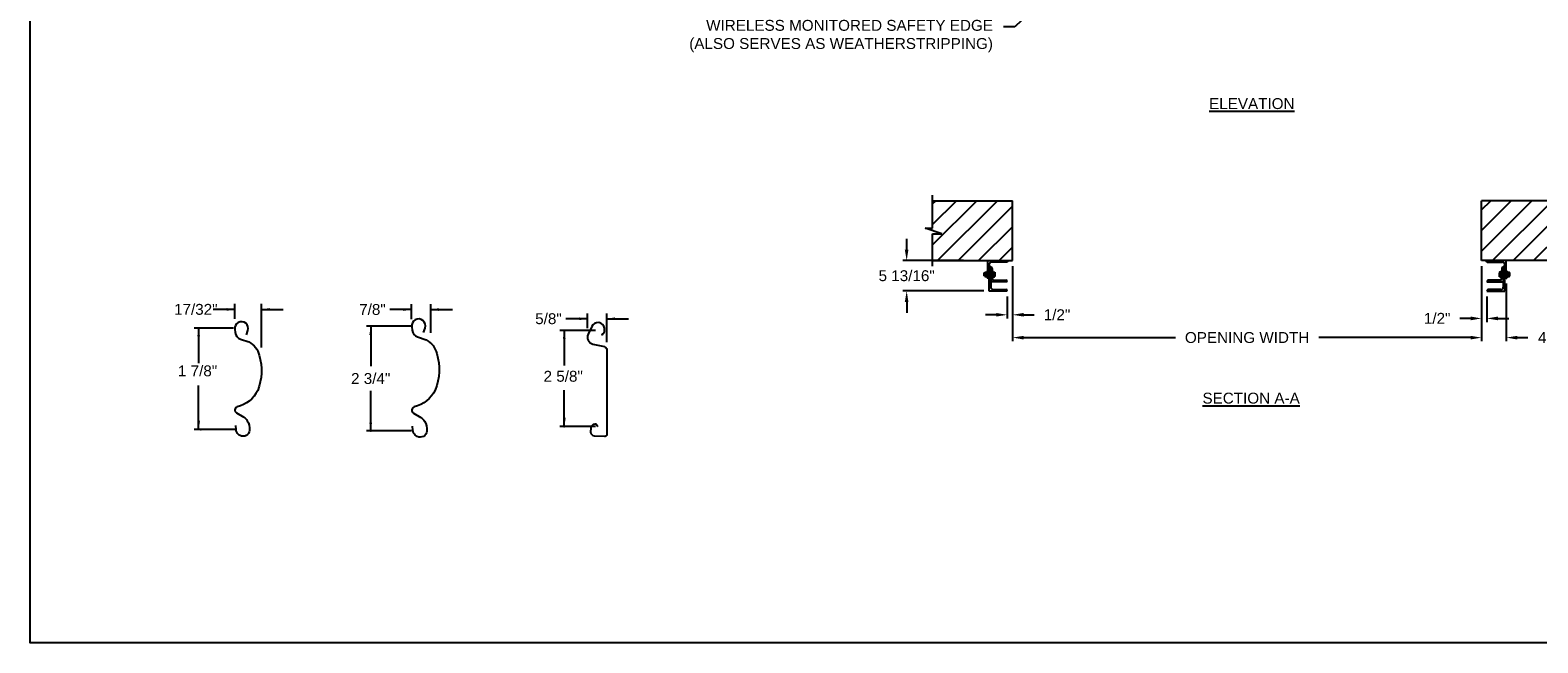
# Model space of a CAD drawing. Header units: inches. Extents: x 170 to 312, y 215 to 248.
# Tile 1 of 256: x 170 to 183, y 215 to 220. Entities that reach past the tile are written whole.
import ezdxf
from ezdxf import colors
from ezdxf.entities.mleader import LeaderData, LeaderLine
from ezdxf.enums import TextEntityAlignment as Align
from ezdxf.math import Vec2, Vec3

# ---------------------------------------------------------------- set-up
doc = ezdxf.new("R2010")
doc.units = ezdxf.units.IN
doc.header["$LTSCALE"] = 0.25
doc.header["$MEASUREMENT"] = 0
for name, color, linetype in [('ANNOTATIONS', 1, 'Continuous'), ('DETAILS', 4, 'Continuous'), ('MOTOR LH', 7, 'Continuous')]:
    doc.layers.add(name, color=color, linetype=linetype)
doc.styles.add('ARIAL', font='arial.ttf', dxfattribs={"height": 0.09375})
doc.dimstyles.new('STANDARD$0', dxfattribs={"dimtxt": 0.09375, "dimasz": 0.09375, "dimexe": 0.03125, "dimexo": 0.046875, "dimgap": 0.09, "dimtad": 0, "dimtih": 1, "dimtoh": 1, "dimdec": 4, "dimzin": 0, "dimdsep": 46, "dimtxsty": 'ARIAL', "dimcen": 0.09, "dimadec": 0, "dimazin": 0, "dimtfac": 1, "dimtdec": 4, "dimtofl": 0, "dimtmove": 0, "dimatfit": 1, "dimfxl": 1, "dimtolj": 1, "dimtzin": 0, "dimarcsym": 0})
pattern_1 = [(45, (-1.13584, -32.78357), (-0.08838835, 0.08838835), [])]

# ---------------------------------------------------------------- blocks, each defined once
blk = doc.blocks.new('*D93')
at = {"layer": 'ANNOTATIONS', "color": 0, "lineweight": -2, "transparency": 16777216}
for p, q in [((177.128, 218.141), (177.128, 218.235)), ((177.617, 218.047), (177.096, 218.047)), ((177.792, 217.786), (177.096, 217.786)), ((177.128, 217.692), (177.128, 217.598))]:
    blk.add_line(p, q, dxfattribs=at)
at = {"layer": 'ANNOTATIONS', "color": 0, "transparency": 16777216}
for points in [[(177.112, 218.141), (177.143, 218.141), (177.128, 218.047)], [(177.112, 217.692), (177.143, 217.692), (177.128, 217.786)]]:
    blk.add_solid(points, dxfattribs=at)
at = {"layer": 'defpoints', "color": 0, "transparency": 16777216}
for p in [(177.664, 218.047), (177.128, 217.786), (177.839, 217.786)]:
    blk.add_point(p, dxfattribs=at)
at = {"layer": 'ANNOTATIONS', "color": 0, "transparency": 16777216, "insert": (177.128, 217.917), "char_height": 0.09375, "attachment_point": 5, "style": 'ARIAL'}
blk.add_mtext('\\A1;5 13/16"', dxfattribs=at)
blk = doc.blocks.new('*D94')
at = {"layer": 'ANNOTATIONS', "color": 0, "lineweight": -2, "transparency": 16777216}
for p, q in [((182.072, 218.001), (182.072, 217.519)), ((182.119, 217.739), (182.119, 217.519)), ((181.979, 217.55), (181.885, 217.55)), ((182.213, 217.55), (182.307, 217.55))]:
    blk.add_line(p, q, dxfattribs=at)
at = {"layer": 'ANNOTATIONS', "color": 0, "transparency": 16777216}
for points in [[(181.979, 217.566), (181.979, 217.534), (182.072, 217.55)], [(182.213, 217.566), (182.213, 217.534), (182.119, 217.55)]]:
    blk.add_solid(points, dxfattribs=at)
at = {"layer": 'defpoints', "color": 0, "transparency": 16777216}
for p in [(182.072, 218.047), (182.119, 217.786), (182.119, 217.55)]:
    blk.add_point(p, dxfattribs=at)
at = {"layer": 'ANNOTATIONS', "color": 0, "transparency": 16777216, "insert": (181.691, 217.55), "char_height": 0.0938, "attachment_point": 5, "style": 'ARIAL'}
blk.add_mtext('\\A1;1/2"', dxfattribs=at)
blk = doc.blocks.new('*D95')
at = {"layer": 'ANNOTATIONS', "color": 0, "lineweight": -2, "transparency": 16777216}
for p, q in [((178.039, 218.001), (178.039, 217.55)), ((177.992, 217.739), (177.992, 217.55)), ((177.898, 217.581), (177.805, 217.581)), ((178.133, 217.581), (178.226, 217.581))]:
    blk.add_line(p, q, dxfattribs=at)
at = {"layer": 'ANNOTATIONS', "color": 0, "transparency": 16777216}
for points in [[(177.898, 217.597), (177.898, 217.566), (177.992, 217.581)], [(178.133, 217.597), (178.133, 217.566), (178.039, 217.581)]]:
    blk.add_solid(points, dxfattribs=at)
at = {"layer": 'defpoints', "color": 0, "transparency": 16777216}
for p in [(178.039, 218.047), (177.992, 217.786), (177.992, 217.581)]:
    blk.add_point(p, dxfattribs=at)
at = {"layer": 'ANNOTATIONS', "color": 0, "transparency": 16777216, "insert": (178.421, 217.581), "char_height": 0.0938, "attachment_point": 5, "style": 'ARIAL'}
blk.add_mtext('\\A1;1/2"', dxfattribs=at)
blk = doc.blocks.new('*D98')
at = {"layer": 'ANNOTATIONS', "color": 0, "lineweight": -2, "transparency": 16777216}
for p, q in [((182.072, 218.001), (182.072, 217.353)), ((182.285, 217.851), (182.285, 217.353)), ((181.979, 217.385), (181.885, 217.385)), ((182.379, 217.385), (182.472, 217.385))]:
    blk.add_line(p, q, dxfattribs=at)
at = {"layer": 'ANNOTATIONS', "color": 0, "transparency": 16777216}
for points in [[(181.979, 217.4), (181.979, 217.369), (182.072, 217.385)], [(182.379, 217.4), (182.379, 217.369), (182.285, 217.385)]]:
    blk.add_solid(points, dxfattribs=at)
at = {"layer": 'defpoints', "color": 0, "transparency": 16777216}
for p in [(182.072, 218.047), (182.285, 217.897), (182.285, 217.385)]:
    blk.add_point(p, dxfattribs=at)
at = {"layer": 'ANNOTATIONS', "color": 0, "transparency": 16777216, "insert": (182.727, 217.385), "char_height": 0.0938, "attachment_point": 5, "style": 'ARIAL'}
blk.add_mtext('\\A1;4 1/2"', dxfattribs=at)
blk = doc.blocks.new('*D101')
at = {"layer": 'ANNOTATIONS', "color": 0, "lineweight": -2, "transparency": 16777216}
for p, q in [((178.039, 218.001), (178.039, 217.353)), ((182.072, 218.001), (182.072, 217.353)), ((178.133, 217.385), (179.439, 217.385)), ((181.979, 217.385), (180.672, 217.385))]:
    blk.add_line(p, q, dxfattribs=at)
at = {"layer": 'ANNOTATIONS', "color": 0, "transparency": 16777216}
for points in [[(178.133, 217.4), (178.133, 217.369), (178.039, 217.385)], [(181.979, 217.4), (181.979, 217.369), (182.072, 217.385)]]:
    blk.add_solid(points, dxfattribs=at)
at = {"layer": 'defpoints', "color": 0, "transparency": 16777216}
for p in [(178.039, 218.047), (182.072, 218.047), (182.072, 217.385)]:
    blk.add_point(p, dxfattribs=at)
at = {"layer": 'ANNOTATIONS', "color": 0, "transparency": 16777216, "insert": (180.056, 217.385), "char_height": 0.09375, "attachment_point": 5, "style": 'ARIAL'}
blk.add_mtext('\\A1;OPENING WIDTH', dxfattribs=at)

msp = doc.modelspace()

# ---------------------------------------------------------------- hatches: boundary and pattern name
at = {"layer": 'MOTOR LH'}
h = msp.add_hatch(dxfattribs=at)
h.set_pattern_fill('ANSI31', color=256, style=0)
h.set_pattern_definition(pattern_1)
h.paths.add_polyline_path([(178.03895, 218.56305), (177.35145, 218.56305), (177.35145, 218.32585), (177.28734, 218.32585), (177.42941, 218.27894), (177.35145, 218.27894), (177.35145, 218.04742), (178.03895, 218.04742), (178.03895, 218.20993)])
h = msp.add_hatch(dxfattribs=at)
h.set_pattern_fill('ANSI31', color=256, style=0)
h.set_pattern_definition(pattern_1)
h.paths.add_polyline_path([(182.82388, 218.32585), (182.75978, 218.32585), (182.75978, 218.56305), (182.07228, 218.56305), (182.07228, 218.04742), (182.09045, 218.04742), (182.75978, 218.04742), (182.75978, 218.27894), (182.68181, 218.27894)])

# ---------------------------------------------------------------- linework, layer by layer
at = {"layer": 'ANNOTATIONS'}
for p, q in [((171.35047, 217.62729), (171.16297, 217.62729)), ((171.35047, 217.54554), (171.35047, 217.67417)), ((171.57784, 217.3), (171.57784, 217.67417)), ((171.57784, 217.62729), (171.76534, 217.62729)), ((172.87001, 217.62619), (172.68251, 217.62619)), ((172.87001, 217.54444), (172.87001, 217.67306)), ((173.03453, 217.42608), (173.03453, 217.67306)), ((173.03453, 217.62619), (173.22203, 217.62619)), ((172.86918, 217.48306), (172.48125, 217.48306)), ((172.51789, 217.48306), (172.51789, 217.14004)), ((174.38391, 217.54689), (174.19641, 217.54689)), ((174.38391, 217.46513), (174.38391, 217.59376)), ((174.54842, 217.34678), (174.54842, 217.59376)), ((174.54842, 217.54689), (174.73592, 217.54689)), ((171.33693, 217.46623), (170.99943, 217.46623)), ((171.03791, 217.46623), (171.03791, 217.16466)), ((174.45223, 217.44645), (174.14443, 217.44645)), ((174.18291, 217.44645), (174.18291, 217.14489)), ((171.03791, 216.59435), (171.03791, 216.97154)), ((172.51789, 216.58302), (172.51789, 216.92604)), ((174.18291, 216.61924), (174.18291, 216.93393)), ((171.36506, 216.59435), (170.99943, 216.59435)), ((172.86918, 216.58302), (172.48125, 216.58302)), ((174.45223, 216.61924), (174.14443, 216.61924))]:
    msp.add_line(p, q, dxfattribs=at)
for p in [(174.5126, 217.41494), (171.03791, 216.66885), (171.05568, 216.59435), (172.51789, 216.58302), (174.18291, 216.69374), (174.18291, 216.61924)]:
    msp.add_point(p, dxfattribs=at)
for points in [[(171.28015, 217.61557), (171.28015, 217.63901), (171.35047, 217.62729)], [(171.64816, 217.63901), (171.64816, 217.61557), (171.57784, 217.62729)], [(172.79969, 217.61447), (172.79969, 217.63791), (172.87001, 217.62619)], [(173.10485, 217.63791), (173.10485, 217.61447), (173.03453, 217.62619)], [(172.52961, 217.40696), (172.50617, 217.40696), (172.51789, 217.47728)], [(174.31358, 217.53517), (174.31358, 217.55861), (174.38391, 217.54689)], [(174.61874, 217.55861), (174.61874, 217.53517), (174.54842, 217.54689)], [(171.04963, 217.39591), (171.02619, 217.39591), (171.03791, 217.46623)], [(174.19463, 217.37613), (174.17119, 217.37613), (174.18291, 217.44645)], [(171.04963, 216.66467), (171.02619, 216.66467), (171.03791, 216.59435)], [(172.52961, 216.65334), (172.50617, 216.65334), (172.51789, 216.58302)], [(174.19463, 216.68956), (174.17119, 216.68956), (174.18291, 216.61924)]]:
    msp.add_solid(points, dxfattribs=at)
at = {"layer": 'defpoints'}
msp.add_lwpolyline([(189.05875, 214.75854), (169.58887, 214.75854), (169.58887, 227.49365), (189.05875, 227.49365)], close=True, dxfattribs=at)
at = {"layer": 'DETAILS'}
for points in [[(171.44853, 217.40811), (171.46108, 217.44643, 1.25136537), (171.34921, 217.45699), (171.35301, 217.42754, 0.28712033), (171.39876, 217.37182), (171.47047, 217.34773, -0.22337537), (171.5581, 217.23299, -0.17060067), (171.5458, 216.92947, -0.22026111), (171.36967, 216.78827, 0.64862145), (171.36379, 216.73683), (171.42539, 216.7004, -0.11918191), (171.45664, 216.67003, -0.14967798), (171.47569, 216.58828), (171.47554, 216.58656, -0.533076), (171.39506, 216.54218, -0.02656611), (171.37975, 216.55167, -0.19330383), (171.36024, 216.59429), (171.35676, 216.62935)], [(172.97282, 217.42781), (172.98577, 217.46736, 1.25136537), (172.87034, 217.47825), (172.87426, 217.44787, 0.28712033), (172.92147, 217.39037), (172.99546, 217.36551, -0.22337537), (173.08588, 217.24712, -0.17060067), (173.07319, 216.93393, -0.22026111), (172.89146, 216.78823, 0.64862142), (172.88538, 216.73516), (172.94895, 216.69758, -0.11918191), (172.98119, 216.66624, -0.14967798), (173.00085, 216.58189), (173.00069, 216.58011, -0.533076), (172.91765, 216.53431, -0.02656611), (172.90185, 216.5441, -0.19330383), (172.88172, 216.58808), (172.87813, 216.62426)], [(174.50223, 217.40975, 0.33746117), (174.52916, 217.44781), (174.52884, 217.46569, 0.73725505), (174.4187, 217.48055), (174.38789, 217.41413, 0.47976839), (174.4297, 217.32981), (174.52811, 217.30824, -0.21720182), (174.54842, 217.28428), (174.54842, 216.54957, -0.36619075), (174.52868, 216.53415), (174.44402, 216.53687, -0.41028649), (174.41276, 216.57038), (174.41469, 216.60768, -0.37745755), (174.44852, 216.644, -0.31905635), (174.4604, 216.63852), (174.47147, 216.61924)]]:
    msp.add_lwpolyline(points, format="xyb", dxfattribs=at)
at = {"layer": 'MOTOR LH'}
for p, q in [((177.35145, 218.32585), (177.35145, 218.60992)), ((177.35145, 218.56305), (178.03895, 218.56305)), ((178.03895, 218.04742), (178.03895, 218.56305)), ((182.07228, 218.04742), (182.07228, 218.56305)), ((182.75978, 218.56305), (182.07228, 218.56305)), ((177.42941, 218.27894), (177.28734, 218.32585)), ((177.28734, 218.32585), (177.35145, 218.32585)), ((177.35145, 218.00055), (177.35145, 218.27894)), ((177.35145, 218.27894), (177.42941, 218.27894)), ((177.35145, 218.04742), (178.03895, 218.04742)), ((177.82645, 217.89742), (177.82645, 218.04742)), ((177.83895, 217.78574), (177.83895, 218.01617)), ((177.83895, 218.00055), (177.83896, 218.00055)), ((177.98896, 218.03492), (177.8577, 218.03492)), ((182.75978, 218.04742), (182.07228, 218.04742)), ((182.12227, 218.03492), (182.25353, 218.03492)), ((182.27228, 218.00055), (182.27227, 218.00055)), ((182.27228, 217.78574), (182.27228, 218.01617)), ((182.28478, 217.89742), (182.28478, 218.04742)), ((177.79395, 217.93969), (177.79543, 217.94117)), ((177.79395, 217.91766), (177.79395, 217.93969)), ((177.79543, 217.91617), (177.79395, 217.91766)), ((177.79543, 217.94117), (177.79905, 217.94117)), ((177.79543, 217.91617), (177.79543, 217.94117)), ((177.79905, 217.91617), (177.79543, 217.91617)), ((177.79905, 217.94742), (177.82145, 217.94742)), ((177.79905, 217.90992), (177.79905, 217.94742)), ((177.79905, 217.90992), (177.82145, 217.90992)), ((177.81895, 217.92867), (177.80155, 217.92867)), ((177.82145, 217.95992), (177.82645, 217.95992)), ((177.82145, 217.95992), (177.82145, 217.89742)), ((177.82645, 217.89742), (177.82145, 217.89742)), ((177.83894, 217.89742), (177.83895, 217.89742)), ((177.85145, 217.99117), (177.85146, 217.99117)), ((177.85145, 217.99117), (177.85145, 217.82011)), ((177.99207, 217.86617), (177.85145, 217.86617)), ((177.86395, 217.97868), (177.86395, 217.8943)), ((177.86395, 217.95992), (177.86895, 217.95992)), ((177.86395, 217.94868), (177.88342, 217.94868)), ((177.86395, 217.93152), (177.87092, 217.93152)), ((177.86395, 217.91151), (177.87092, 217.91151)), ((177.86395, 217.90866), (177.88342, 217.90866)), ((177.86895, 217.89742), (177.86395, 217.89742)), ((177.86895, 217.94868), (177.86895, 217.95992)), ((177.86895, 217.89742), (177.86895, 217.90866)), ((177.8726, 217.94742), (177.8726, 217.91009)), ((177.8726, 217.93152), (177.88342, 217.93152)), ((177.8726, 217.91151), (177.88342, 217.91151)), ((177.87957, 217.87867), (177.97958, 217.87867)), ((177.8851, 217.94742), (177.8851, 217.91009)), ((177.99207, 217.86618), (177.99207, 217.86617)), ((182.11915, 217.86618), (182.11915, 217.86617)), ((182.11915, 217.86617), (182.25978, 217.86617)), ((182.23165, 217.87867), (182.13164, 217.87867)), ((182.22613, 217.94742), (182.22613, 217.91009)), ((182.24728, 217.94868), (182.2278, 217.94868)), ((182.23863, 217.93152), (182.2278, 217.93152)), ((182.23863, 217.91151), (182.2278, 217.91151)), ((182.24728, 217.90866), (182.2278, 217.90866)), ((182.23863, 217.94742), (182.23863, 217.91009)), ((182.24728, 217.93152), (182.2403, 217.93152)), ((182.24728, 217.91151), (182.2403, 217.91151)), ((182.24728, 217.95992), (182.24228, 217.95992)), ((182.24228, 217.94868), (182.24228, 217.95992)), ((182.24228, 217.89742), (182.24228, 217.90866)), ((182.24228, 217.89742), (182.24728, 217.89742)), ((182.24728, 217.97868), (182.24728, 217.8943)), ((182.25978, 217.99117), (182.25977, 217.99117)), ((182.25978, 217.99117), (182.25978, 217.82011)), ((182.27229, 217.89742), (182.27228, 217.89742)), ((182.28978, 217.95992), (182.28478, 217.95992)), ((182.28478, 217.89742), (182.28978, 217.89742)), ((182.28978, 217.95992), (182.28978, 217.89742)), ((182.28978, 217.94742), (182.31218, 217.94742)), ((182.28978, 217.90992), (182.31218, 217.90992)), ((182.29228, 217.92867), (182.30968, 217.92867)), ((182.31218, 217.90992), (182.31218, 217.94742)), ((182.31579, 217.94117), (182.31218, 217.94117)), ((182.31218, 217.91617), (182.31579, 217.91617)), ((182.31728, 217.93969), (182.31579, 217.94117)), ((182.31579, 217.91617), (182.31579, 217.94117)), ((182.31579, 217.91617), (182.31728, 217.91766)), ((182.31728, 217.91766), (182.31728, 217.93969)), ((177.99207, 217.78574), (177.83895, 217.78574)), ((177.87332, 217.79824), (177.97958, 217.79824)), ((177.99207, 217.78575), (177.99207, 217.78574)), ((182.11915, 217.78575), (182.11915, 217.78574)), ((182.11915, 217.78574), (182.27228, 217.78574)), ((182.2379, 217.79824), (182.13164, 217.79824))]:
    msp.add_line(p, q, dxfattribs=at)
at = {"layer": 'MOTOR LH', "flags": 128}
for points in [[(177.87092, 217.94868), (177.87214, 217.94799), (177.8726, 217.94726)], [(177.87092, 217.93152), (177.87214, 217.93572), (177.8726, 217.9401)], [(177.8726, 217.92151), (177.87156, 217.92927), (177.87092, 217.93152)], [(177.87092, 217.91151), (177.87248, 217.91902), (177.8726, 217.92151)], [(177.87092, 217.90866), (177.87214, 217.90936), (177.8726, 217.91009)], [(177.88342, 217.94868), (177.88464, 217.94799), (177.8851, 217.94726)], [(177.88342, 217.93152), (177.88464, 217.93572), (177.8851, 217.9401)], [(177.8851, 217.92151), (177.88406, 217.92927), (177.88342, 217.93152)], [(177.88342, 217.91151), (177.88498, 217.91902), (177.8851, 217.92151)], [(177.88342, 217.90866), (177.88464, 217.90936), (177.8851, 217.91009)], [(182.2278, 217.94868), (182.22659, 217.94799), (182.22613, 217.94726)], [(182.2278, 217.93152), (182.22659, 217.93572), (182.22613, 217.9401)], [(182.22613, 217.92151), (182.22716, 217.92927), (182.2278, 217.93152)], [(182.2278, 217.91151), (182.22624, 217.91902), (182.22613, 217.92151)], [(182.2278, 217.90866), (182.22659, 217.90936), (182.22613, 217.91009)], [(182.2403, 217.94868), (182.23909, 217.94799), (182.23863, 217.94726)], [(182.2403, 217.93152), (182.23909, 217.93572), (182.23863, 217.9401)], [(182.23863, 217.92151), (182.23966, 217.92927), (182.2403, 217.93152)], [(182.2403, 217.91151), (182.23874, 217.91902), (182.23863, 217.92151)], [(182.2403, 217.90866), (182.23909, 217.90936), (182.23863, 217.91009)]]:
    msp.add_lwpolyline(points, dxfattribs=at)
at = {"layer": 'MOTOR LH'}
for centre, radius, start, end in [((177.8577, 218.01617), 0.01875, 90, 180), ((177.83896, 217.98806), 0.01249, 0, 90), ((177.98896, 218.04741), 0.01249, 270, 0), ((182.12227, 218.04741), 0.01249, 180, 270), ((182.25353, 218.01617), 0.01875, 0, 90), ((182.27227, 217.98806), 0.01249, 90, 180), ((177.82206, 217.93693), 0.02304, 152.913174, 177.22408), ((177.81791, 217.93806), 0.01886, 180.027798, 209.834947), ((177.82206, 217.91818), 0.02304, 152.913175, 177.224058), ((177.81791, 217.91931), 0.01886, 180.027798, 209.834947), ((177.79843, 217.93693), 0.02304, 2.77592, 27.086826), ((177.80258, 217.93806), 0.01886, 330.165053, 359.972202), ((177.79843, 217.91818), 0.02304, 2.775942, 27.086825), ((177.80258, 217.91931), 0.01886, 330.165053, 359.972202), ((177.82646, 217.90991), 0.01249, 270, 0), ((177.85146, 217.97868), 0.01249, 0, 90), ((177.87957, 217.8943), 0.01562, 180, 270), ((177.84758, 217.93968), 0.02502, 0.97621, 21.106816), ((177.87036, 217.90915), 0.00243, 22.723879, 76.579246), ((177.86008, 217.93968), 0.02502, 0.97631, 21.106527), ((177.88286, 217.90915), 0.00243, 22.723939, 76.57869), ((177.97958, 217.86618), 0.01249, 0, 90), ((182.13164, 217.86618), 0.01249, 90, 180), ((182.25114, 217.93968), 0.02502, 158.893473, 179.02369), ((182.22837, 217.90915), 0.00243, 103.42131, 157.276061), ((182.23165, 217.8943), 0.01562, 270, 0), ((182.26364, 217.93968), 0.02502, 158.893184, 179.02379), ((182.24087, 217.90915), 0.00243, 103.420754, 157.276121), ((182.25977, 217.97868), 0.01249, 90, 180), ((182.28477, 217.90991), 0.01249, 180, 270), ((182.31279, 217.93693), 0.02304, 152.913174, 177.22408), ((182.30864, 217.93806), 0.01886, 180.027798, 209.834947), ((182.31279, 217.91818), 0.02304, 152.913175, 177.224058), ((182.30864, 217.91931), 0.01886, 180.027798, 209.834947), ((182.28917, 217.93693), 0.02304, 2.77592, 27.086826), ((182.29332, 217.93806), 0.01886, 330.165053, 359.972202), ((182.28917, 217.91818), 0.02304, 2.775942, 27.086825), ((182.29332, 217.91931), 0.01886, 330.165053, 359.972202), ((177.87332, 217.82011), 0.02188, 180, 270), ((177.97958, 217.78575), 0.01249, 0, 90), ((182.13164, 217.78575), 0.01249, 90, 180), ((182.2379, 217.82011), 0.02188, 270, 0)]:
    msp.add_arc(centre, radius, start, end, dxfattribs=at)

# ---------------------------------------------------------------- texts
at = {"layer": 'ANNOTATIONS', "style": 'ARIAL'}
for s, p in [('1 7/8"', (170.86006, 217.05177)), ('2 5/8"', (174.00506, 217.00538))]:
    msp.add_text(s, height=0.09375, dxfattribs=at).set_placement(p)
msp.add_text('2 3/4"', height=0.09375, dxfattribs=at).set_placement((172.51789, 217.03304), align=Align.MIDDLE_CENTER)
at = {"layer": 'ANNOTATIONS', "char_height": 0.09375, "attachment_point": 2, "style": 'ARIAL'}
for s, insert, width in [('{\\LELEVATION}', (180.0965, 219.44522), 3.0834986), ('{\\LSECTION A-A}', (180.0906, 216.91103), 1.3823677)]:
    msp.add_mtext(s, dxfattribs=dict(at, insert=insert, width=width))
at = {"layer": 'ANNOTATIONS', "char_height": 0.09375, "attachment_point": 5, "style": 'ARIAL'}
for s, insert in [('17/32"', (171.01361, 217.62729)), ('7/8"', (172.53315, 217.62619)), ('\\A1;5/8"', (174.04705, 217.54689))]:
    msp.add_mtext(s, dxfattribs=dict(at, insert=insert))

# ---------------------------------------------------------------- dimensions: what is measured, and where the dimension line sits
at = {"layer": 'ANNOTATIONS'}
for base, p1, p2, angle, text, picture, middle in [((177.1276, 217.78574), (177.66395, 218.04741), (177.83895, 217.78574), 90, '5 13/16"', '*D93', (177.1276, 217.91658)), ((177.99207, 217.58132), (178.03895, 218.04742), (177.99207, 217.78574), 180, '1/2"', '*D95', (178.42052, 217.58132))]:
    dim = msp.add_linear_dim(base=base, p1=p1, p2=p2, angle=angle, text=text, dimstyle='STANDARD$0', dxfattribs=at)
    dim.commit()
    dim.dimension.update_dxf_attribs({"geometry": picture, "text_midpoint": middle, "dimtype": 160})
dim = msp.add_aligned_dim(p1=(178.03895, 218.04742), p2=(182.07228, 218.04742), distance=-0.6628, text='OPENING WIDTH', dimstyle='STANDARD$0', dxfattribs=at)
dim.commit()
dim.dimension.update_dxf_attribs({"geometry": '*D101', "text_midpoint": (180.05561, 217.38462)})
for base, p2, text, picture, middle in [((182.11915, 217.55007), (182.11915, 217.78574), '1/2"', '*D94', (181.6907, 217.55007)), ((182.28478, 217.38462), (182.28478, 217.89742), '4 1/2"', '*D98', (182.72727, 217.38462))]:
    dim = msp.add_linear_dim(base=base, p1=(182.07228, 218.04742), p2=p2, text=text, dimstyle='STANDARD$0', dxfattribs=at)
    dim.commit()
    dim.dimension.update_dxf_attribs({"geometry": picture, "text_midpoint": middle, "dimtype": 160})

# ---------------------------------------------------------------- leaders
ml = msp.add_multileader_mtext('Standard', dxfattribs=at)
ml.set_content('WIRELESS MONITORED SAFETY EDGE \\P(ALSO SERVES AS WEATHERSTRIPPING)', color=256, style='ARIAL')
ml.set_leader_properties()
ml.build(insert=Vec2(0, 0))
ml.multileader.update_dxf_attribs({"dogleg_length": 0.36, "arrow_head_size": 0.09375})
ctx = ml.context
ctx.base_point, ctx.char_height, ctx.arrow_head_size, ctx.landing_gap_size, ctx.plane_origin = Vec3(175.18004, 220.0578), 0.09375, 0.09375, 0.09, Vec3(178.74501, 219.62457)
ctx.text_align_type = 2
notes = []
notes.append((ctx, [(0, (1, 1, 0), (178.05793, 220.0578), (-1, 0), 0.09796, [(0, [(178.4421, 220.42387)], 0, [])])]))
ctx.mtext.insert, ctx.mtext.alignment, ctx.mtext.flow_direction = Vec3(177.86997, 220.11845), 3, 5
for ctx, leaders in notes:
    for number, flags, end, landing, length, lines in leaders:
        leader = LeaderData()
        leader.index, (leader.has_last_leader_line, leader.has_dogleg_vector, leader.attachment_direction) = number, flags
        leader.last_leader_point, leader.dogleg_vector, leader.dogleg_length = Vec3(end), Vec3(landing), length
        for number, points, colour, breaks in lines:
            line = LeaderLine()
            line.index, line.vertices, line.color, line.breaks = number, Vec3.list(points), colors.encode_raw_color(colour), breaks
            leader.lines.append(line)
        ctx.leaders.append(leader)

doc.saveas('drawing.dxf')
